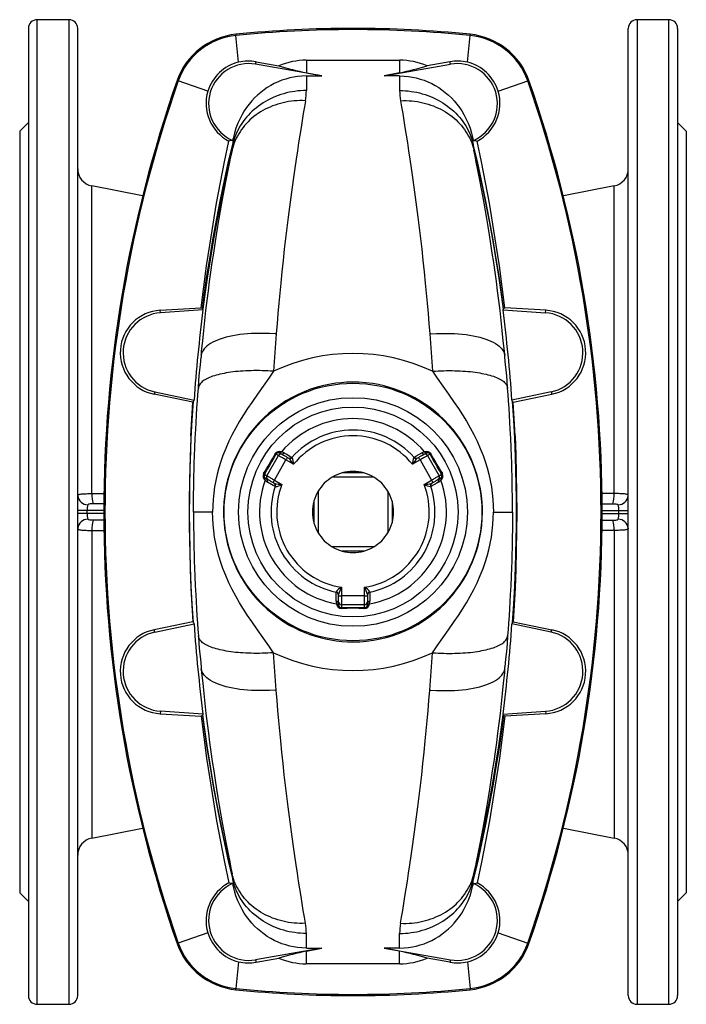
# Model space of a CAD drawing. Extents: x 57 to 953, y 73 to 1208.
# Tile 1 of 6: x 57 to 287, y 73 to 413. Entities that reach past the tile are written whole.
import ezdxf

# ---------------------------------------------------------------- set-up
doc = ezdxf.new("R2010")
doc.units = 0
doc.layers.get('0').update_dxf_attribs({"linetype": 'CONTINUOUS'})

msp = doc.modelspace()

# ---------------------------------------------------------------- linework, layer by layer
at = {"color": 7, "linetype": 'CONTINUOUS'}
for p, q in [((74.09, 412.8), (63.09, 412.8)), ((281.09, 412.8), (270.09, 412.8)), ((60.09, 409.8), (60.09, 75.8)), ((77.09, 75.8), (77.09, 409.8)), ((267.09, 75.8), (267.09, 409.8)), ((284.09, 409.8), (284.09, 75.8)), ((138.65, 398.3), (146.53, 396.9)), ((205.53, 398.3), (197.65, 396.9)), ((161.39, 393.37), (138.49, 397.41)), ((155.99, 394.49), (161.39, 393.37)), ((182.79, 393.37), (205.69, 397.41)), ((188.19, 394.49), (182.79, 393.37)), ((155.99, 393.37), (161.39, 393.37)), ((188.19, 393.37), (182.79, 393.37)), ((60.09, 377.3), (57.09, 374.3)), ((57.09, 374.3), (57.09, 111.3)), ((287.09, 374.3), (284.09, 377.3)), ((287.09, 374.3), (287.09, 111.3)), ((99.51, 352), (81.95, 355.41)), ((262.23, 355.41), (244.67, 352)), ((105.57, 312.46), (119.72, 313.32)), ((120.32, 312.61), (120.26, 312.89)), ((223.86, 312.61), (223.92, 312.89)), ((238.61, 312.46), (224.46, 313.32)), ((120.32, 312.61), (105.63, 311.59)), ((223.86, 312.61), (238.55, 311.59)), ((116.81, 280.75), (103.54, 283.44)), ((103.72, 284.28), (117.23, 281.41)), ((240.46, 284.28), (226.95, 281.41)), ((227.37, 280.75), (240.64, 283.44)), ((117.02, 280.91), (117.23, 281.41)), ((227.16, 280.91), (226.95, 281.41)), ((147.11, 262.99), (147.74, 262.63)), ((196.44, 262.63), (197.07, 262.99)), ((149.47, 261.63), (149.91, 261.38)), ((194.27, 261.38), (194.71, 261.63)), ((175.85, 256.28), (168.33, 256.28)), ((142.74, 253.97), (142.11, 254.33)), ((144.91, 252.72), (144.47, 252.97)), ((179.3, 254.8), (164.88, 254.8)), ((199.71, 252.97), (199.27, 252.72)), ((202.07, 254.33), (201.44, 253.97)), ((160.09, 250.01), (160.09, 235.59)), ((184.09, 250.01), (184.09, 235.59)), ((158.61, 246.56), (158.61, 239.04)), ((185.57, 246.56), (185.57, 239.04)), ((179.3, 230.8), (164.88, 230.8)), ((175.85, 229.32), (168.33, 229.32)), ((167.09, 213.8), (167.09, 214.3)), ((177.09, 214.3), (177.09, 213.8)), ((167.09, 211.8), (167.09, 213.8)), ((167.09, 211.07), (167.09, 211.8)), ((177.09, 213.8), (177.09, 211.8)), ((177.09, 211.8), (177.09, 211.07)), ((116.81, 204.85), (103.54, 202.16)), ((103.72, 201.32), (117.23, 204.19)), ((117.02, 204.69), (117.23, 204.19)), ((227.16, 204.69), (226.95, 204.19)), ((240.46, 201.32), (226.95, 204.19)), ((227.37, 204.85), (240.64, 202.16)), ((120.32, 172.99), (105.63, 174.01)), ((223.86, 172.99), (238.55, 174.01)), ((105.57, 173.14), (119.72, 172.28)), ((120.32, 172.99), (120.26, 172.71)), ((223.86, 172.99), (223.92, 172.71)), ((238.61, 173.14), (224.46, 172.28)), ((81.95, 130.19), (99.51, 133.6)), ((244.67, 133.6), (262.23, 130.19)), ((57.09, 111.3), (60.09, 108.3)), ((284.09, 108.3), (287.09, 111.3)), ((161.39, 92.23), (138.49, 88.19)), ((155.99, 91.11), (161.39, 92.23)), ((155.99, 92.23), (161.39, 92.23)), ((188.19, 92.23), (182.79, 92.23)), ((188.19, 91.11), (182.79, 92.23)), ((182.79, 92.23), (205.69, 88.19)), ((138.65, 87.3), (146.53, 88.7)), ((205.53, 87.3), (197.65, 88.7)), ((63.09, 72.8), (74.09, 72.8)), ((270.09, 72.8), (281.09, 72.8))]:
    msp.add_line(p, q, dxfattribs=at)
at = {"color": 8, "linetype": 'CONTINUOUS'}
for p, q in [((63.09, 72.8), (63.09, 412.8)), ((74.09, 412.8), (74.09, 72.8)), ((270.09, 412.8), (270.09, 72.8)), ((281.09, 72.8), (281.09, 412.8)), ((131.65, 407.76), (131.69, 407.34)), ((132.63, 398.12), (131.69, 407.34)), ((211.55, 398.12), (212.49, 407.34)), ((212.53, 407.76), (212.49, 407.34)), ((138.49, 397.41), (138.65, 398.3)), ((155.99, 398.8), (155.99, 394.49)), ((188.19, 398.8), (188.19, 394.49)), ((205.69, 397.41), (205.53, 398.3)), ((111.42, 391.81), (111.81, 391.67)), ((122.01, 388.1), (111.81, 391.67)), ((155.99, 393.37), (155.99, 388.33)), ((188.19, 393.37), (188.19, 388.33)), ((222.17, 388.1), (232.37, 391.67)), ((232.76, 391.81), (232.37, 391.67)), ((130.7, 370.29), (130.7, 371.81)), ((213.48, 370.29), (213.48, 371.81)), ((81.95, 249.15), (81.95, 355.41)), ((262.23, 249.15), (262.23, 355.41)), ((105.63, 311.59), (105.57, 312.46)), ((238.55, 311.59), (238.61, 312.46)), ((103.72, 284.28), (103.54, 283.44)), ((240.46, 284.28), (240.64, 283.44)), ((142.38, 255.34), (146.38, 262.26)), ((146.38, 262.26), (145.51, 262.76)), ((146.54, 263.24), (146.52, 263.24)), ((198.67, 262.76), (197.8, 262.26)), ((197.8, 262.26), (201.8, 255.34)), ((144.97, 253.84), (148.97, 260.76)), ((151.58, 259.26), (148.97, 260.76)), ((195.21, 260.76), (192.6, 259.26)), ((195.21, 260.76), (199.21, 253.84)), ((141.51, 255.84), (142.38, 255.34)), ((201.8, 255.34), (202.67, 255.84)), ((144.97, 253.84), (147.58, 252.33)), ((196.6, 252.33), (199.21, 253.84)), ((202.56, 254.7), (202.58, 254.72)), ((81.95, 249.15), (86.15, 249.15)), ((262.23, 249.15), (258.03, 249.15)), ((86.11, 245.64), (82.44, 245.64)), ((258.07, 245.64), (261.74, 245.64)), ((80.33, 243.3), (77.09, 243.3)), ((80.33, 242.3), (77.09, 242.3)), ((80.33, 242.3), (80.33, 243.3)), ((86.09, 243.3), (80.33, 243.3)), ((86.09, 242.3), (80.33, 242.3)), ((123.64, 242.8), (117.07, 242.8)), ((220.54, 242.8), (227.11, 242.8)), ((258.09, 243.3), (263.85, 243.3)), ((258.09, 242.3), (263.85, 242.3)), ((263.85, 243.3), (267.09, 243.3)), ((263.85, 242.3), (263.85, 243.3)), ((263.85, 242.3), (267.09, 242.3)), ((86.1, 239.96), (82.44, 239.96)), ((258.08, 239.96), (261.74, 239.96)), ((81.95, 236.45), (81.95, 130.19)), ((81.95, 236.45), (86.15, 236.45)), ((262.23, 236.45), (258.03, 236.45)), ((262.23, 236.45), (262.23, 130.19)), ((168.09, 216.81), (168.09, 213.8)), ((176.09, 213.8), (176.09, 216.81)), ((167.09, 213.8), (168.09, 213.8)), ((176.09, 213.8), (168.09, 213.8)), ((168.09, 213.8), (168.09, 210.8)), ((176.09, 213.8), (177.09, 213.8)), ((176.09, 210.8), (176.09, 213.8)), ((167.16, 210.46), (167.17, 210.43)), ((176.09, 210.8), (168.09, 210.8)), ((168.09, 210.8), (168.09, 209.8)), ((176.09, 209.8), (176.09, 210.8)), ((103.72, 201.32), (103.54, 202.16)), ((240.46, 201.32), (240.64, 202.16)), ((105.63, 174.01), (105.57, 173.14)), ((238.55, 174.01), (238.61, 173.14)), ((130.7, 115.31), (130.7, 113.79)), ((213.48, 115.31), (213.48, 113.79)), ((122.01, 97.5), (111.81, 93.93)), ((155.99, 92.23), (155.99, 97.27)), ((188.19, 92.23), (188.19, 97.27)), ((222.17, 97.5), (232.37, 93.93)), ((111.42, 93.79), (111.81, 93.93)), ((232.76, 93.79), (232.37, 93.93)), ((155.99, 86.8), (155.99, 91.11)), ((188.19, 86.8), (188.19, 91.11)), ((132.63, 87.48), (131.69, 78.26)), ((138.49, 88.19), (138.65, 87.3)), ((205.69, 88.19), (205.53, 87.3)), ((211.55, 87.48), (212.49, 78.26)), ((131.65, 77.84), (131.69, 78.26)), ((212.53, 77.84), (212.49, 78.26))]:
    msp.add_line(p, q, dxfattribs=at)
at = {"color": 7, "linetype": 'CONTINUOUS', "flags": 128}
for points in [[(155.99, 398.8), (165.86, 398.79), (175.72, 398.79), (188.19, 398.8)], [(155.99, 393.37), (154.48, 393.32), (152.96, 393.18), (151.59, 392.97), (150.24, 392.68), (148.9, 392.32), (147.55, 391.86), (146.22, 391.33), (144.93, 390.73), (143.71, 390.07), (142.53, 389.35), (141.39, 388.56), (140.26, 387.69), (139.19, 386.76), (138.16, 385.78), (137.18, 384.73), (136.26, 383.64), (135.4, 382.49), (134.58, 381.28), (133.82, 380.02), (133.13, 378.72), (132.37, 377.07), (131.71, 375.37), (131.15, 373.61), (130.7, 371.81)], [(188.19, 393.37), (189.7, 393.32), (191.22, 393.18), (192.59, 392.97), (193.94, 392.68), (195.28, 392.32), (196.63, 391.86), (197.96, 391.33), (199.25, 390.73), (200.47, 390.07), (201.65, 389.35), (202.79, 388.56), (203.92, 387.69), (204.99, 386.76), (206.02, 385.78), (207, 384.73), (207.92, 383.64), (208.78, 382.49), (209.6, 381.28), (210.36, 380.02), (211.05, 378.72), (211.81, 377.07), (212.47, 375.37), (213.03, 373.61), (213.48, 371.81)], [(119.72, 313.32), (120.61, 320.55), (121.58, 327.78), (122.65, 334.99), (123.79, 342.19), (125.03, 349.39), (126.35, 356.58), (127.76, 363.74), (129.25, 370.9)], [(130.56, 371.14), (129.86, 371.03), (129.25, 370.9)], [(213.62, 371.14), (214.32, 371.03), (214.93, 370.9)], [(224.46, 313.32), (223.57, 320.55), (222.6, 327.78), (221.54, 334.99), (220.39, 342.19), (219.15, 349.39), (217.83, 356.58), (216.42, 363.74), (214.93, 370.9)], [(120.12, 313.05), (120.22, 312.97), (120.26, 312.89)], [(224.06, 313.05), (223.96, 312.97), (223.92, 312.89)], [(118.73, 285.58), (118.95, 288.29), (119.18, 290.98), (119.42, 293.66), (119.68, 296.32)], [(225.45, 285.58), (225.23, 288.29), (225, 290.98), (224.76, 293.66), (224.5, 296.32)], [(117.07, 242.8), (117.07, 243.56), (117.07, 244.32), (117.07, 245.09), (117.08, 245.85), (117.08, 247.03), (117.09, 248.2), (117.11, 249.35), (117.13, 251.07), (117.16, 252.75), (117.21, 255.13), (117.26, 257.46), (117.33, 259.76), (117.4, 262.05), (117.52, 265.11), (117.65, 268.21), (117.81, 271.35), (117.94, 273.76), (118.08, 276.2), (118.24, 278.68), (118.41, 281.2), (118.57, 283.38), (118.73, 285.58)], [(227.11, 242.8), (227.11, 243.82), (227.11, 244.84), (227.1, 245.85), (227.09, 247.28), (227.08, 248.69), (227.06, 250.07), (227.05, 251.42), (227.02, 252.75), (226.97, 255.13), (226.92, 257.46), (226.85, 259.76), (226.78, 262.05), (226.66, 265.11), (226.53, 268.21), (226.37, 271.35), (226.24, 273.76), (226.1, 276.2), (225.94, 278.68), (225.77, 281.2), (225.61, 283.38), (225.45, 285.58)], [(116.19, 269.11), (116.47, 274.93), (116.81, 280.75)], [(117.02, 280.91), (116.97, 280.85), (116.89, 280.79)], [(227.16, 280.91), (227.21, 280.85), (227.29, 280.79)], [(227.99, 269.11), (227.71, 274.93), (227.37, 280.75)], [(116.19, 269.11), (115.98, 263.74), (115.82, 258.51), (115.71, 253.27), (115.64, 248.04), (115.61, 242.8), (115.65, 236.22), (115.76, 229.65), (115.94, 223.07), (116.19, 216.49)], [(227.99, 269.11), (228.24, 262.54), (228.42, 255.96), (228.53, 249.38), (228.57, 242.8), (228.53, 236.22), (228.42, 229.65), (228.24, 223.07), (227.99, 216.49)], [(147.74, 262.63), (147.76, 262.62), (147.82, 262.59), (147.91, 262.53), (148.03, 262.47), (148.18, 262.38), (148.35, 262.28), (148.55, 262.17), (148.76, 262.04), (148.99, 261.91), (149.23, 261.77), (149.47, 261.63)], [(194.71, 261.63), (194.95, 261.77), (195.19, 261.91), (195.42, 262.04), (195.63, 262.17), (195.83, 262.28), (196, 262.38), (196.15, 262.47), (196.27, 262.53), (196.36, 262.59), (196.42, 262.62), (196.44, 262.63)], [(144.47, 252.97), (144.23, 253.11), (143.99, 253.25), (143.76, 253.38), (143.55, 253.51), (143.35, 253.62), (143.18, 253.72), (143.03, 253.81), (142.91, 253.87), (142.82, 253.93), (142.76, 253.96), (142.74, 253.97)], [(201.44, 253.97), (201.42, 253.96), (201.36, 253.93), (201.27, 253.87), (201.15, 253.81), (201, 253.72), (200.83, 253.62), (200.63, 253.51), (200.42, 253.38), (200.19, 253.25), (199.95, 253.11), (199.71, 252.97)], [(117.07, 242.8), (117.07, 241.78), (117.07, 240.76), (117.08, 239.75), (117.09, 238.32), (117.1, 236.91), (117.12, 235.53), (117.13, 234.18), (117.16, 232.85), (117.21, 230.47), (117.26, 228.14), (117.33, 225.84), (117.4, 223.55), (117.52, 220.49), (117.65, 217.39), (117.81, 214.25), (117.94, 211.84), (118.08, 209.4), (118.24, 206.92), (118.41, 204.4), (118.57, 202.22), (118.73, 200.02)], [(227.11, 242.8), (227.11, 242.04), (227.11, 241.28), (227.11, 240.51), (227.1, 239.75), (227.1, 238.57), (227.09, 237.4), (227.07, 236.25), (227.05, 234.53), (227.02, 232.85), (226.97, 230.47), (226.92, 228.14), (226.85, 225.84), (226.78, 223.55), (226.66, 220.49), (226.53, 217.39), (226.37, 214.25), (226.24, 211.84), (226.1, 209.4), (225.94, 206.92), (225.77, 204.4), (225.61, 202.22), (225.45, 200.02)], [(116.19, 216.49), (116.47, 210.67), (116.81, 204.85)], [(227.99, 216.49), (227.71, 210.67), (227.37, 204.85)], [(117.02, 204.69), (116.97, 204.75), (116.89, 204.81)], [(227.16, 204.69), (227.21, 204.75), (227.29, 204.81)], [(118.73, 200.02), (118.95, 197.31), (119.18, 194.62), (119.42, 191.94), (119.68, 189.28)], [(225.45, 200.02), (225.23, 197.31), (225, 194.62), (224.76, 191.94), (224.5, 189.28)], [(119.72, 172.28), (120.61, 165.05), (121.58, 157.82), (122.65, 150.61), (123.79, 143.41), (125.03, 136.21), (126.35, 129.02), (127.76, 121.86), (129.25, 114.7)], [(120.12, 172.55), (120.22, 172.63), (120.26, 172.71)], [(224.46, 172.28), (223.57, 165.05), (222.6, 157.82), (221.54, 150.61), (220.39, 143.41), (219.15, 136.21), (217.83, 129.02), (216.42, 121.86), (214.93, 114.7)], [(224.06, 172.55), (223.96, 172.63), (223.92, 172.71)], [(130.56, 114.46), (129.86, 114.57), (129.25, 114.7)], [(155.99, 92.23), (154.48, 92.28), (152.96, 92.42), (151.59, 92.63), (150.24, 92.92), (148.9, 93.28), (147.55, 93.74), (146.22, 94.27), (144.93, 94.87), (143.71, 95.53), (142.53, 96.25), (141.39, 97.04), (140.26, 97.91), (139.19, 98.84), (138.16, 99.82), (137.18, 100.87), (136.26, 101.96), (135.4, 103.11), (134.58, 104.32), (133.82, 105.58), (133.13, 106.88), (132.37, 108.53), (131.71, 110.23), (131.15, 111.99), (130.7, 113.79)], [(188.19, 92.23), (189.7, 92.28), (191.22, 92.42), (192.59, 92.63), (193.94, 92.92), (195.28, 93.28), (196.63, 93.74), (197.96, 94.27), (199.25, 94.87), (200.47, 95.53), (201.65, 96.25), (202.79, 97.04), (203.92, 97.91), (204.99, 98.84), (206.02, 99.82), (207, 100.87), (207.92, 101.96), (208.78, 103.11), (209.6, 104.32), (210.36, 105.58), (211.05, 106.88), (211.81, 108.53), (212.47, 110.23), (213.03, 111.99), (213.48, 113.79)], [(213.62, 114.46), (214.32, 114.57), (214.93, 114.7)], [(188.19, 86.8), (178.32, 86.81), (168.46, 86.81), (155.99, 86.8)]]:
    msp.add_lwpolyline(points, dxfattribs=at)
at = {"color": 8, "linetype": 'CONTINUOUS', "flags": 128}
for points in [[(155.99, 388.33), (155, 388.31), (154.01, 388.26), (153.02, 388.18), (152.04, 388.06), (151.06, 387.9), (150.09, 387.72), (149.13, 387.49), (148.17, 387.24), (147.23, 386.96), (146.3, 386.64), (145.39, 386.29), (144.49, 385.91), (143.61, 385.49), (142.75, 385.05), (141.9, 384.58), (141.08, 384.08), (140.28, 383.55), (139.5, 382.99), (138.74, 382.41), (138.01, 381.8), (137.31, 381.17), (136.63, 380.51), (135.98, 379.84), (135.36, 379.13), (134.78, 378.41), (134.22, 377.67), (133.69, 376.91), (133.2, 376.13), (132.74, 375.34), (132.31, 374.53), (131.92, 373.7), (131.56, 372.86), (131.24, 372.02), (130.95, 371.16), (130.7, 370.29)], [(188.19, 388.33), (189.18, 388.31), (190.17, 388.26), (191.16, 388.18), (192.14, 388.06), (193.12, 387.9), (194.09, 387.72), (195.05, 387.49), (196.01, 387.24), (196.95, 386.96), (197.88, 386.64), (198.79, 386.29), (199.69, 385.91), (200.57, 385.49), (201.43, 385.05), (202.28, 384.58), (203.1, 384.08), (203.9, 383.55), (204.68, 382.99), (205.44, 382.41), (206.17, 381.8), (206.87, 381.17), (207.55, 380.51), (208.2, 379.84), (208.82, 379.13), (209.4, 378.41), (209.96, 377.67), (210.49, 376.91), (210.98, 376.13), (211.44, 375.34), (211.87, 374.53), (212.26, 373.7), (212.62, 372.86), (212.94, 372.02), (213.23, 371.16), (213.48, 370.29)], [(155.68, 384.83), (154.7, 384.85), (153.73, 384.85), (152.75, 384.81), (151.78, 384.74), (150.82, 384.63), (149.86, 384.5), (148.91, 384.33), (147.97, 384.13), (147.04, 383.9), (146.13, 383.63), (145.23, 383.34), (144.34, 383.01), (143.47, 382.65), (142.61, 382.27), (141.78, 381.85), (140.96, 381.41), (140.17, 380.94), (139.4, 380.44), (138.65, 379.91), (137.92, 379.36), (137.22, 378.79), (136.55, 378.19), (135.91, 377.56), (135.29, 376.92), (134.7, 376.25), (134.14, 375.56), (133.62, 374.86), (133.12, 374.13), (132.66, 373.39), (132.23, 372.63), (131.83, 371.85), (131.47, 371.06), (131.14, 370.26), (130.84, 369.45), (130.59, 368.62), (130.36, 367.79)], [(155.68, 384.83), (155.32, 382.67), (154.95, 380.4), (154.56, 378.02), (154.16, 375.54), (153.75, 372.96), (153.33, 370.28), (152.91, 367.51), (152.47, 364.63), (152.01, 361.51), (151.55, 358.29), (151.08, 354.96), (150.62, 351.55), (150.16, 348.11), (149.71, 344.58), (149.26, 340.97), (148.82, 337.28), (148.38, 333.51), (147.96, 329.67), (147.54, 325.75), (147.14, 321.77), (146.81, 318.36), (146.5, 314.9), (146.19, 311.39), (145.89, 307.85), (145.61, 304.27)], [(188.5, 384.83), (189.48, 384.85), (190.45, 384.85), (191.43, 384.81), (192.4, 384.74), (193.36, 384.63), (194.32, 384.5), (195.27, 384.33), (196.21, 384.13), (197.14, 383.9), (198.05, 383.63), (198.95, 383.34), (199.84, 383.01), (200.71, 382.65), (201.57, 382.27), (202.4, 381.85), (203.22, 381.41), (204.01, 380.94), (204.78, 380.44), (205.53, 379.91), (206.26, 379.36), (206.96, 378.79), (207.63, 378.19), (208.27, 377.56), (208.89, 376.92), (209.48, 376.25), (210.04, 375.56), (210.56, 374.86), (211.06, 374.13), (211.52, 373.39), (211.95, 372.63), (212.35, 371.85), (212.71, 371.06), (213.04, 370.26), (213.34, 369.45), (213.59, 368.62), (213.82, 367.79)], [(188.5, 384.83), (188.86, 382.67), (189.23, 380.4), (189.62, 378.02), (190.02, 375.54), (190.43, 372.96), (190.85, 370.28), (191.27, 367.51), (191.71, 364.63), (192.17, 361.51), (192.63, 358.29), (193.1, 354.96), (193.57, 351.55), (194.02, 348.11), (194.47, 344.58), (194.92, 340.97), (195.36, 337.28), (195.8, 333.51), (196.22, 329.67), (196.64, 325.75), (197.04, 321.77), (197.37, 318.36), (197.69, 314.9), (197.99, 311.39), (198.29, 307.85), (198.57, 304.27)], [(119.75, 296.98), (119.79, 297.47), (119.87, 298.32), (120.22, 301.9), (120.59, 305.44), (120.97, 308.94), (121.36, 312.39), (121.78, 315.78), (122.2, 319.13), (122.63, 322.41), (123.08, 325.64), (123.55, 328.97), (124.03, 332.22), (124.52, 335.4), (125.02, 338.5), (125.48, 341.34), (125.94, 344.11), (126.41, 346.81), (126.87, 349.43), (127.33, 351.97), (127.78, 354.43), (128.22, 356.81), (128.66, 359.11), (129.11, 361.43), (129.54, 363.65), (129.96, 365.77), (130.36, 367.79)], [(120.12, 313.05), (120.74, 317.63), (121.71, 324.29), (122.76, 330.92), (123.88, 337.53), (125.09, 344.11), (126.37, 350.69), (127.74, 357.25), (129.18, 363.78), (130.7, 370.29)], [(130.36, 367.79), (128.92, 361.54), (127.55, 355.27), (126.25, 348.97), (125.02, 342.65), (123.86, 336.29), (122.77, 329.9), (121.76, 323.49), (120.83, 317.06), (120.26, 312.89)], [(224.06, 313.05), (223.44, 317.63), (222.47, 324.29), (221.42, 330.92), (220.3, 337.53), (219.09, 344.11), (217.81, 350.69), (216.44, 357.25), (215, 363.78), (213.48, 370.29)], [(224.43, 296.98), (224.39, 297.47), (224.31, 298.32), (223.96, 301.9), (223.59, 305.44), (223.21, 308.94), (222.82, 312.39), (222.4, 315.78), (221.98, 319.13), (221.55, 322.41), (221.1, 325.64), (220.63, 328.97), (220.15, 332.22), (219.66, 335.4), (219.17, 338.5), (218.7, 341.34), (218.24, 344.11), (217.77, 346.81), (217.31, 349.43), (216.86, 351.97), (216.4, 354.43), (215.96, 356.81), (215.52, 359.11), (215.07, 361.43), (214.64, 363.65), (214.22, 365.77), (213.82, 367.79)], [(213.82, 367.79), (215.26, 361.54), (216.63, 355.27), (217.93, 348.97), (219.16, 342.65), (220.32, 336.29), (221.41, 329.9), (222.42, 323.49), (223.35, 317.06), (223.92, 312.89)], [(145.61, 304.27), (145.18, 304.3), (143.23, 304.42), (142.26, 304.46), (141.29, 304.48), (139.88, 304.49), (138.49, 304.47), (137.12, 304.41), (135.74, 304.32), (134.39, 304.2), (133.08, 304.05), (131.84, 303.87), (130.65, 303.66), (129.5, 303.43), (128.37, 303.15), (127.3, 302.85), (126.28, 302.52), (125.36, 302.18), (124.49, 301.81), (123.7, 301.42), (122.94, 300.99), (122.27, 300.54), (121.66, 300.07), (121.15, 299.6), (120.72, 299.11), (120.36, 298.61), (120.07, 298.08), (119.87, 297.53), (119.75, 296.98)], [(145.61, 304.27), (145.35, 301.1), (145.11, 297.9), (144.88, 294.67), (144.66, 291.41)], [(198.57, 304.27), (199, 304.3), (200.95, 304.42), (201.92, 304.46), (202.89, 304.48), (204.3, 304.49), (205.69, 304.47), (207.06, 304.41), (208.44, 304.32), (209.79, 304.2), (211.1, 304.05), (212.34, 303.87), (213.53, 303.66), (214.68, 303.43), (215.81, 303.15), (216.88, 302.85), (217.9, 302.52), (218.82, 302.18), (219.69, 301.81), (220.48, 301.42), (221.24, 300.99), (221.91, 300.54), (222.52, 300.07), (223.03, 299.6), (223.46, 299.11), (223.82, 298.61), (224.11, 298.08), (224.31, 297.53), (224.43, 296.98)], [(198.57, 304.27), (198.83, 301.1), (199.07, 297.9), (199.3, 294.67), (199.53, 291.41)], [(144.66, 291.41), (143.68, 291.47), (142.7, 291.53), (141.73, 291.57), (140.76, 291.6), (139.79, 291.62), (138.83, 291.62), (137.88, 291.62), (136.95, 291.6), (136.02, 291.57), (135.1, 291.53), (134.2, 291.48), (133.31, 291.42), (132.44, 291.35), (131.58, 291.27), (130.75, 291.17), (129.93, 291.07), (129.14, 290.95), (128.37, 290.82), (127.62, 290.68), (126.89, 290.54), (126.19, 290.38), (125.52, 290.21), (124.87, 290.04), (124.25, 289.85), (123.66, 289.66), (123.1, 289.45), (122.58, 289.24), (122.08, 289.02), (121.61, 288.79), (121.18, 288.56), (120.78, 288.32), (120.42, 288.07), (120.09, 287.81), (119.79, 287.55), (119.53, 287.28), (119.31, 287.01), (119.12, 286.73), (118.97, 286.45), (118.85, 286.16), (118.78, 285.87), (118.73, 285.58)], [(144.66, 291.41), (143.05, 289.06), (141.07, 286.25), (139.09, 283.45), (137.14, 280.65), (135.7, 278.52), (134.31, 276.36), (132.96, 274.16), (131.67, 271.92), (130.43, 269.59), (129.26, 267.21), (128.18, 264.77), (127.2, 262.27), (126.48, 260.19), (125.82, 258.07), (125.25, 255.91), (124.76, 253.73), (124.35, 251.52), (124.03, 249.3), (123.81, 247.14), (123.68, 244.97), (123.64, 242.8)], [(199.53, 291.41), (200.5, 291.47), (201.48, 291.53), (202.45, 291.57), (203.42, 291.6), (204.39, 291.62), (205.35, 291.62), (206.3, 291.62), (207.23, 291.6), (208.16, 291.57), (209.08, 291.53), (209.98, 291.48), (210.87, 291.42), (211.74, 291.35), (212.6, 291.27), (213.43, 291.17), (214.25, 291.07), (215.04, 290.95), (215.81, 290.82), (216.56, 290.68), (217.29, 290.54), (217.99, 290.38), (218.66, 290.21), (219.31, 290.04), (219.93, 289.85), (220.52, 289.66), (221.08, 289.45), (221.6, 289.24), (222.1, 289.02), (222.57, 288.79), (223, 288.56), (223.4, 288.32), (223.76, 288.07), (224.09, 287.81), (224.39, 287.55), (224.65, 287.28), (224.87, 287.01), (225.06, 286.73), (225.21, 286.45), (225.33, 286.16), (225.4, 285.87), (225.45, 285.58)], [(199.53, 291.41), (201.13, 289.06), (203.11, 286.25), (205.09, 283.45), (207.04, 280.65), (208.48, 278.52), (209.87, 276.36), (211.22, 274.16), (212.51, 271.92), (213.75, 269.59), (214.92, 267.21), (216, 264.77), (216.98, 262.27), (217.71, 260.19), (218.36, 258.07), (218.93, 255.91), (219.42, 253.73), (219.83, 251.52), (220.15, 249.3), (220.37, 247.14), (220.5, 244.97), (220.54, 242.8)], [(172.09, 197.96), (174.44, 198.02), (176.78, 198.21), (179.12, 198.52), (181.43, 198.95), (183.7, 199.5), (185.94, 200.17), (188.13, 200.95), (190.28, 201.85), (192.37, 202.85), (194.41, 203.96), (196.38, 205.17), (198.28, 206.48), (200.26, 208), (202.15, 209.64), (203.95, 211.37), (205.27, 212.78), (206.52, 214.24), (207.72, 215.76), (208.85, 217.33), (210.2, 219.42), (211.44, 221.6), (212.56, 223.84), (213.35, 225.63), (214.05, 227.45), (214.68, 229.3), (215.23, 231.18), (215.77, 233.45), (216.2, 235.77), (216.5, 238.1), (216.69, 240.45), (216.75, 242.8), (216.72, 244.44), (216.63, 246.07), (216.39, 248.46), (216.03, 250.83), (215.53, 253.19), (214.92, 255.5), (214.18, 257.78), (213.34, 260), (212.58, 261.72), (211.75, 263.42), (210.86, 265.07), (209.89, 266.68), (208.84, 268.28), (207.71, 269.85), (206.52, 271.36), (205.27, 272.81), (203.56, 274.62), (201.75, 276.33), (199.85, 277.93), (198.32, 279.09), (196.74, 280.19), (195.11, 281.23), (193.44, 282.19), (191.77, 283.05), (190.07, 283.85), (188.33, 284.58), (186.55, 285.23), (184.69, 285.82), (182.79, 286.34), (180.87, 286.77), (178.93, 287.12), (176.55, 287.42), (174.14, 287.6), (171.73, 287.64), (169.86, 287.59), (168, 287.46), (166.14, 287.24), (164.3, 286.96), (161.99, 286.48), (159.71, 285.88), (157.47, 285.17), (155.27, 284.34), (153.13, 283.4), (151.05, 282.36), (148.95, 281.16), (146.93, 279.84), (144.97, 278.43), (143.1, 276.91), (141.31, 275.29), (139.62, 273.59), (137.97, 271.73), (136.41, 269.78), (134.97, 267.73), (133.93, 266.1), (132.97, 264.43), (132.07, 262.7), (131.25, 260.94), (130.53, 259.22), (129.88, 257.46), (129.31, 255.67), (128.81, 253.86), (128.37, 251.96), (128.02, 250.04), (127.74, 248.11), (127.55, 246.16), (127.44, 243.77), (127.45, 241.36), (127.59, 238.97), (127.79, 237.12), (128.06, 235.29), (128.41, 233.46), (128.83, 231.66), (129.48, 229.36), (130.26, 227.1), (131.15, 224.89), (132.16, 222.73), (133.27, 220.63), (134.49, 218.61), (135.86, 216.58), (137.35, 214.62), (138.95, 212.75), (140.64, 210.97), (142.42, 209.28), (144.29, 207.7), (146.23, 206.24), (148.25, 204.88), (150.34, 203.63), (152, 202.75), (153.71, 201.93), (155.45, 201.19), (157.22, 200.51), (158.98, 199.93), (160.76, 199.42), (162.57, 198.99), (164.39, 198.63), (166.3, 198.33), (168.22, 198.12), (170.16, 198), (172.09, 197.96)], [(117.02, 204.69), (116.61, 211), (116.27, 217.32), (116.01, 223.66), (115.86, 228.44), (115.75, 233.22), (115.69, 238.01), (115.67, 242.8), (115.69, 247.57), (115.75, 252.33), (115.86, 257.1), (116.01, 261.86), (116.27, 268.22), (116.61, 274.57), (117.02, 280.91)], [(116.19, 269.11), (116.51, 274.96), (116.89, 280.79)], [(227.16, 204.69), (227.57, 211), (227.91, 217.32), (228.17, 223.66), (228.32, 228.44), (228.43, 233.22), (228.49, 238.01), (228.51, 242.8), (228.49, 247.57), (228.43, 252.33), (228.32, 257.1), (228.17, 261.86), (227.91, 268.22), (227.57, 274.57), (227.16, 280.91)], [(227.99, 269.11), (227.67, 274.96), (227.29, 280.79)], [(145.51, 262.76), (144.77, 261.47), (144.02, 260.17), (143.26, 258.86), (142.51, 257.55), (142.24, 257.1), (141.51, 255.84)], [(148.97, 260.76), (148.67, 260.94), (148.36, 261.12), (148.06, 261.29), (147.78, 261.45), (147.51, 261.61), (147.27, 261.75), (147.05, 261.88), (146.85, 261.99), (146.69, 262.08), (146.56, 262.16), (146.46, 262.22), (146.4, 262.25), (146.38, 262.26)], [(147.11, 262.99), (146.72, 263.18), (146.54, 263.24)], [(148.37, 263.21), (148.49, 263.14), (148.98, 262.85), (151, 261.67)], [(193.18, 261.67), (193.3, 261.74), (193.79, 262.03), (195.81, 263.21)], [(197.8, 262.26), (197.78, 262.25), (197.72, 262.22), (197.62, 262.16), (197.49, 262.08), (197.33, 261.99), (197.13, 261.88), (196.91, 261.75), (196.67, 261.61), (196.4, 261.45), (196.12, 261.29), (195.82, 261.12), (195.51, 260.94), (195.21, 260.76)], [(197.64, 263.24), (197.46, 263.18), (197.07, 262.99)], [(197.66, 263.24), (197.65, 263.24), (197.64, 263.24)], [(202.67, 255.84), (201.92, 257.13), (201.17, 258.43), (200.41, 259.74), (199.66, 261.04), (199.4, 261.5), (198.67, 262.76)], [(149.47, 261.63), (149.47, 261.61), (149.44, 261.56), (149.39, 261.48), (149.33, 261.38), (149.25, 261.25), (149.17, 261.1), (149.07, 260.93), (148.97, 260.76)], [(151, 261.67), (151.04, 261.65), (151.11, 261.62)], [(193.07, 261.62), (193.14, 261.65), (193.18, 261.67)], [(195.21, 260.76), (195.11, 260.93), (195.01, 261.1), (194.93, 261.25), (194.85, 261.38), (194.79, 261.48), (194.74, 261.56), (194.71, 261.61), (194.71, 261.63)], [(142.38, 255.34), (142.4, 255.32), (142.46, 255.29), (142.56, 255.23), (142.69, 255.16), (142.85, 255.06), (143.05, 254.95), (143.27, 254.82), (143.51, 254.68), (143.78, 254.53), (144.06, 254.36), (144.36, 254.19), (144.67, 254.01), (144.97, 253.84)], [(199.21, 253.84), (199.51, 254.01), (199.82, 254.19), (200.12, 254.36), (200.4, 254.53), (200.67, 254.68), (200.91, 254.82), (201.13, 254.95), (201.33, 255.06), (201.49, 255.16), (201.62, 255.23), (201.72, 255.29), (201.78, 255.32), (201.8, 255.34)], [(141.6, 254.72), (141.61, 254.71), (141.62, 254.7)], [(141.62, 254.7), (141.76, 254.58), (142.11, 254.33)], [(145.21, 251.63), (145.08, 251.7), (144.59, 251.98), (142.55, 253.14)], [(144.97, 253.84), (144.88, 253.67), (144.78, 253.5), (144.7, 253.35), (144.62, 253.22), (144.56, 253.12), (144.51, 253.04), (144.48, 252.99), (144.47, 252.97)], [(145.3, 251.56), (145.24, 251.61), (145.21, 251.63)], [(198.97, 251.63), (198.94, 251.61), (198.88, 251.56)], [(201.63, 253.14), (201.5, 253.07), (201.01, 252.79), (198.97, 251.63)], [(199.71, 252.97), (199.7, 252.99), (199.67, 253.04), (199.62, 253.12), (199.56, 253.22), (199.48, 253.35), (199.4, 253.5), (199.3, 253.67), (199.21, 253.84)], [(202.07, 254.33), (202.42, 254.58), (202.56, 254.7)], [(77.09, 248.43), (77.11, 248.54), (77.17, 248.64), (77.27, 248.72), (77.41, 248.8), (77.59, 248.87), (77.83, 248.93), (78.11, 248.99), (78.44, 249.03), (78.82, 249.07), (79.18, 249.1), (79.57, 249.12), (80, 249.13), (80.45, 249.14), (81.17, 249.15), (81.95, 249.15)], [(267.09, 248.43), (267.07, 248.54), (267.01, 248.64), (266.91, 248.72), (266.77, 248.8), (266.59, 248.87), (266.35, 248.93), (266.07, 248.99), (265.74, 249.03), (265.36, 249.07), (265, 249.1), (264.61, 249.12), (264.18, 249.13), (263.73, 249.14), (263.01, 249.15), (262.23, 249.15)], [(82.44, 245.64), (81.93, 245.63), (81.35, 245.58), (81.1, 245.54), (80.88, 245.47), (80.71, 245.38), (80.65, 245.32), (80.62, 245.27)], [(261.74, 245.64), (262.25, 245.63), (262.83, 245.58), (263.08, 245.54), (263.3, 245.47), (263.47, 245.38), (263.53, 245.32), (263.56, 245.27)], [(144.66, 194.19), (143.05, 196.54), (141.07, 199.35), (139.09, 202.15), (137.14, 204.95), (135.7, 207.08), (134.31, 209.24), (132.96, 211.44), (131.67, 213.68), (130.43, 216.01), (129.26, 218.39), (128.18, 220.83), (127.2, 223.33), (126.48, 225.41), (125.82, 227.53), (125.25, 229.69), (124.76, 231.87), (124.35, 234.08), (124.03, 236.3), (123.81, 238.46), (123.68, 240.63), (123.64, 242.8)], [(199.53, 194.19), (201.13, 196.54), (203.11, 199.35), (205.09, 202.15), (207.04, 204.95), (208.48, 207.08), (209.87, 209.24), (211.22, 211.44), (212.51, 213.68), (213.75, 216.01), (214.92, 218.39), (216, 220.83), (216.98, 223.33), (217.71, 225.41), (218.36, 227.53), (218.93, 229.69), (219.42, 231.87), (219.83, 234.08), (220.15, 236.3), (220.37, 238.46), (220.5, 240.63), (220.54, 242.8)], [(82.44, 239.96), (81.93, 239.97), (81.35, 240.02), (81.1, 240.06), (80.88, 240.13), (80.71, 240.22), (80.65, 240.28), (80.62, 240.33)], [(261.74, 239.96), (262.25, 239.97), (262.83, 240.02), (263.08, 240.06), (263.3, 240.13), (263.47, 240.22), (263.53, 240.28), (263.56, 240.33)], [(77.09, 237.17), (77.11, 237.06), (77.17, 236.96), (77.27, 236.88), (77.41, 236.8), (77.59, 236.73), (77.83, 236.67), (78.11, 236.61), (78.44, 236.57), (78.82, 236.53), (79.18, 236.5), (79.57, 236.48), (80, 236.47), (80.45, 236.46), (81.17, 236.45), (81.95, 236.45)], [(267.09, 237.17), (267.07, 237.06), (267.01, 236.96), (266.91, 236.88), (266.77, 236.8), (266.59, 236.73), (266.35, 236.67), (266.07, 236.61), (265.74, 236.57), (265.36, 236.53), (265, 236.5), (264.61, 236.48), (264.18, 236.47), (263.73, 236.46), (263.01, 236.45), (262.23, 236.45)], [(116.19, 216.49), (116.51, 210.64), (116.89, 204.81)], [(166.29, 215.11), (166.29, 215.14), (166.28, 215.22)], [(166.28, 212.05), (166.28, 212.19), (166.28, 212.76), (166.29, 215.11)], [(177.9, 215.22), (177.89, 215.14), (177.89, 215.11)], [(177.89, 215.11), (177.89, 214.96), (177.89, 214.39), (177.9, 212.05)], [(227.99, 216.49), (227.67, 210.64), (227.29, 204.81)], [(167.09, 211.07), (167.13, 210.64), (167.16, 210.46)], [(177.02, 210.46), (177.05, 210.64), (177.09, 211.07)], [(168.09, 209.8), (169.58, 209.8), (171.08, 209.8), (172.59, 209.8), (174.11, 209.8), (174.63, 209.8), (176.09, 209.8)], [(177.01, 210.44), (177.01, 210.45), (177.02, 210.46)], [(144.66, 194.19), (143.68, 194.13), (142.7, 194.07), (141.73, 194.03), (140.76, 194), (139.79, 193.98), (138.83, 193.98), (137.88, 193.98), (136.95, 194), (136.02, 194.03), (135.1, 194.07), (134.2, 194.12), (133.31, 194.18), (132.44, 194.25), (131.58, 194.33), (130.75, 194.43), (129.93, 194.53), (129.14, 194.65), (128.37, 194.78), (127.62, 194.92), (126.89, 195.06), (126.19, 195.22), (125.52, 195.39), (124.87, 195.56), (124.25, 195.75), (123.66, 195.94), (123.1, 196.15), (122.58, 196.36), (122.08, 196.58), (121.61, 196.81), (121.18, 197.04), (120.78, 197.28), (120.42, 197.53), (120.09, 197.79), (119.79, 198.05), (119.53, 198.32), (119.31, 198.59), (119.12, 198.87), (118.97, 199.15), (118.85, 199.44), (118.78, 199.73), (118.73, 200.02)], [(199.53, 194.19), (200.5, 194.13), (201.48, 194.07), (202.45, 194.03), (203.42, 194), (204.39, 193.98), (205.35, 193.98), (206.3, 193.98), (207.23, 194), (208.16, 194.03), (209.08, 194.07), (209.98, 194.12), (210.87, 194.18), (211.74, 194.25), (212.6, 194.33), (213.43, 194.43), (214.25, 194.53), (215.04, 194.65), (215.81, 194.78), (216.56, 194.92), (217.29, 195.06), (217.99, 195.22), (218.66, 195.39), (219.31, 195.56), (219.93, 195.75), (220.52, 195.94), (221.08, 196.15), (221.6, 196.36), (222.1, 196.58), (222.57, 196.81), (223, 197.04), (223.4, 197.28), (223.76, 197.53), (224.09, 197.79), (224.39, 198.05), (224.65, 198.32), (224.87, 198.59), (225.06, 198.87), (225.21, 199.15), (225.33, 199.44), (225.4, 199.73), (225.45, 200.02)], [(145.61, 181.33), (145.35, 184.5), (145.11, 187.7), (144.88, 190.93), (144.66, 194.19)], [(198.57, 181.33), (198.83, 184.5), (199.07, 187.7), (199.3, 190.93), (199.53, 194.19)], [(145.61, 181.33), (145.18, 181.3), (143.23, 181.18), (142.26, 181.14), (141.29, 181.12), (139.88, 181.11), (138.49, 181.13), (137.12, 181.19), (135.74, 181.28), (134.39, 181.4), (133.08, 181.55), (131.84, 181.73), (130.65, 181.94), (129.5, 182.17), (128.37, 182.45), (127.3, 182.75), (126.28, 183.08), (125.36, 183.42), (124.49, 183.79), (123.7, 184.18), (122.94, 184.61), (122.27, 185.06), (121.66, 185.53), (121.15, 186), (120.72, 186.49), (120.36, 186.99), (120.07, 187.52), (119.87, 188.07), (119.75, 188.62)], [(119.75, 188.62), (119.79, 188.13), (119.87, 187.28), (120.22, 183.7), (120.59, 180.16), (120.97, 176.66), (121.36, 173.21), (121.78, 169.82), (122.2, 166.47), (122.63, 163.19), (123.08, 159.96), (123.55, 156.63), (124.03, 153.38), (124.52, 150.2), (125.02, 147.1), (125.48, 144.26), (125.94, 141.49), (126.41, 138.79), (126.87, 136.17), (127.33, 133.63), (127.78, 131.17), (128.22, 128.79), (128.66, 126.49), (129.11, 124.17), (129.54, 121.95), (129.96, 119.83), (130.36, 117.81)], [(198.57, 181.33), (199, 181.3), (200.95, 181.18), (201.92, 181.14), (202.89, 181.12), (204.3, 181.11), (205.69, 181.13), (207.06, 181.19), (208.44, 181.28), (209.79, 181.4), (211.1, 181.55), (212.34, 181.73), (213.53, 181.94), (214.68, 182.17), (215.81, 182.45), (216.88, 182.75), (217.9, 183.08), (218.82, 183.42), (219.69, 183.79), (220.48, 184.18), (221.24, 184.61), (221.91, 185.06), (222.52, 185.53), (223.03, 186), (223.46, 186.49), (223.82, 186.99), (224.11, 187.52), (224.31, 188.07), (224.43, 188.62)], [(224.43, 188.62), (224.39, 188.13), (224.31, 187.28), (223.96, 183.7), (223.59, 180.16), (223.21, 176.66), (222.82, 173.21), (222.4, 169.82), (221.98, 166.47), (221.55, 163.19), (221.1, 159.96), (220.63, 156.63), (220.15, 153.38), (219.66, 150.2), (219.17, 147.1), (218.7, 144.26), (218.24, 141.49), (217.77, 138.79), (217.31, 136.17), (216.86, 133.63), (216.4, 131.17), (215.96, 128.79), (215.52, 126.49), (215.07, 124.17), (214.64, 121.95), (214.22, 119.83), (213.82, 117.81)], [(155.68, 100.77), (155.32, 102.93), (154.95, 105.2), (154.56, 107.58), (154.16, 110.06), (153.75, 112.64), (153.33, 115.32), (152.91, 118.09), (152.47, 120.97), (152.01, 124.09), (151.55, 127.31), (151.08, 130.64), (150.62, 134.05), (150.16, 137.49), (149.71, 141.02), (149.26, 144.63), (148.82, 148.32), (148.38, 152.09), (147.96, 155.93), (147.54, 159.85), (147.14, 163.83), (146.81, 167.24), (146.5, 170.7), (146.19, 174.21), (145.89, 177.75), (145.61, 181.33)], [(188.5, 100.77), (188.86, 102.93), (189.23, 105.2), (189.62, 107.58), (190.02, 110.06), (190.43, 112.64), (190.85, 115.32), (191.27, 118.09), (191.71, 120.97), (192.17, 124.09), (192.63, 127.31), (193.1, 130.64), (193.57, 134.05), (194.02, 137.49), (194.47, 141.02), (194.92, 144.63), (195.36, 148.32), (195.8, 152.09), (196.22, 155.93), (196.64, 159.85), (197.04, 163.83), (197.37, 167.24), (197.69, 170.7), (197.99, 174.21), (198.29, 177.75), (198.57, 181.33)], [(120.12, 172.55), (120.74, 167.97), (121.71, 161.31), (122.76, 154.68), (123.88, 148.07), (125.09, 141.49), (126.37, 134.91), (127.74, 128.35), (129.18, 121.82), (130.7, 115.31)], [(130.36, 117.81), (128.92, 124.06), (127.55, 130.33), (126.25, 136.63), (125.02, 142.95), (123.86, 149.31), (122.77, 155.7), (121.76, 162.11), (120.83, 168.54), (120.26, 172.71)], [(224.06, 172.55), (223.44, 167.97), (222.47, 161.31), (221.42, 154.68), (220.3, 148.07), (219.09, 141.49), (217.81, 134.91), (216.44, 128.35), (215, 121.82), (213.48, 115.31)], [(213.82, 117.81), (215.26, 124.06), (216.63, 130.33), (217.93, 136.63), (219.16, 142.95), (220.32, 149.31), (221.41, 155.7), (222.42, 162.11), (223.35, 168.54), (223.92, 172.71)], [(155.68, 100.77), (154.7, 100.75), (153.73, 100.75), (152.75, 100.79), (151.78, 100.86), (150.82, 100.97), (149.86, 101.1), (148.91, 101.27), (147.97, 101.47), (147.04, 101.7), (146.13, 101.97), (145.23, 102.26), (144.34, 102.59), (143.47, 102.95), (142.61, 103.33), (141.78, 103.75), (140.96, 104.19), (140.17, 104.66), (139.4, 105.16), (138.65, 105.69), (137.92, 106.24), (137.22, 106.81), (136.55, 107.41), (135.91, 108.04), (135.29, 108.68), (134.7, 109.35), (134.14, 110.04), (133.62, 110.74), (133.12, 111.47), (132.66, 112.21), (132.23, 112.97), (131.83, 113.75), (131.47, 114.54), (131.14, 115.34), (130.84, 116.15), (130.59, 116.98), (130.36, 117.81)], [(188.5, 100.77), (189.48, 100.75), (190.45, 100.75), (191.43, 100.79), (192.4, 100.86), (193.36, 100.97), (194.32, 101.1), (195.27, 101.27), (196.21, 101.47), (197.14, 101.7), (198.05, 101.97), (198.95, 102.26), (199.84, 102.59), (200.71, 102.95), (201.57, 103.33), (202.4, 103.75), (203.22, 104.19), (204.01, 104.66), (204.78, 105.16), (205.53, 105.69), (206.26, 106.24), (206.96, 106.81), (207.63, 107.41), (208.27, 108.04), (208.89, 108.68), (209.48, 109.35), (210.04, 110.04), (210.56, 110.74), (211.06, 111.47), (211.52, 112.21), (211.95, 112.97), (212.35, 113.75), (212.71, 114.54), (213.04, 115.34), (213.34, 116.15), (213.59, 116.98), (213.82, 117.81)], [(155.99, 97.27), (155, 97.29), (154.01, 97.34), (153.02, 97.42), (152.04, 97.54), (151.06, 97.7), (150.09, 97.88), (149.13, 98.11), (148.17, 98.36), (147.23, 98.64), (146.3, 98.96), (145.39, 99.31), (144.49, 99.69), (143.61, 100.11), (142.75, 100.55), (141.9, 101.02), (141.08, 101.52), (140.28, 102.05), (139.5, 102.61), (138.74, 103.19), (138.01, 103.8), (137.31, 104.43), (136.63, 105.09), (135.98, 105.76), (135.36, 106.47), (134.78, 107.19), (134.22, 107.93), (133.69, 108.69), (133.2, 109.47), (132.74, 110.26), (132.31, 111.07), (131.92, 111.9), (131.56, 112.74), (131.24, 113.58), (130.95, 114.44), (130.7, 115.31)], [(188.19, 97.27), (189.18, 97.29), (190.17, 97.34), (191.16, 97.42), (192.14, 97.54), (193.12, 97.7), (194.09, 97.88), (195.05, 98.11), (196.01, 98.36), (196.95, 98.64), (197.88, 98.96), (198.79, 99.31), (199.69, 99.69), (200.57, 100.11), (201.43, 100.55), (202.28, 101.02), (203.1, 101.52), (203.9, 102.05), (204.68, 102.61), (205.44, 103.19), (206.17, 103.8), (206.87, 104.43), (207.55, 105.09), (208.2, 105.76), (208.82, 106.47), (209.4, 107.19), (209.96, 107.93), (210.49, 108.69), (210.98, 109.47), (211.44, 110.26), (211.87, 111.07), (212.26, 111.9), (212.62, 112.74), (212.94, 113.58), (213.23, 114.44), (213.48, 115.31)]]:
    msp.add_lwpolyline(points, dxfattribs=at)
at = {"color": 8, "linetype": 'CONTINUOUS'}
for radius in [44.48, 39.48, 36.23]:
    msp.add_circle((172.09, 242.8), radius, dxfattribs=at)
at = {"color": 7, "linetype": 'CONTINUOUS'}
for centre, radius, start, end in [((63.09, 409.8), 3, 90, 180), ((74.09, 409.8), 3, 0, 90), ((270.09, 409.8), 3, 90, 180), ((281.09, 409.8), 3, 0, 90), ((172.09, 8.8), 401, 84.2118, 95.7882), ((172.09, 8.8), 400.58, 84.2118, 95.7882), ((134.07, 383.88), 24, 95.7882, 160.7074), ((134.07, 383.88), 23.58, 95.7882, 160.7074), ((210.11, 383.88), 23.58, 19.2926, 84.2118), ((210.11, 383.88), 24, 19.2926, 84.2118), ((136.12, 383.79), 14.75, 103.6999, 163.022), ((136.08, 383.93), 14.6, 79.8639, 103.6742), ((155.96, 374.48), 24.32, 89.9345, 112.833), ((188.22, 374.48), 24.32, 67.167, 90.0655), ((208.1, 383.93), 14.6, 76.3258, 100.1361), ((208.06, 383.79), 14.75, 16.978, 76.3001), ((136.09, 383.8), 13.82, 80, 246.3976), ((174.26, 486.06), 93.38, 252.721, 258.7165), ((169.92, 486.06), 93.38, 281.2835, 287.279), ((208.09, 383.8), 13.82, 293.6024, 100), ((537.09, 242.8), 451, 160.7074, 199.2926), ((537.09, 242.8), 450.58, 160.7074, 199.2926), ((-192.91, 242.8), 450.58, 340.7074, 19.2926), ((-192.91, 242.8), 451, 340.7074, 19.2926), ((135.97, 383.85), 14.59, 163.0568, 242.5889), ((208.21, 383.85), 14.59, 297.4111, 16.9432), ((721.09, 242.8), 604.32, 167.67358, 167.73908), ((-376.91, 242.8), 604.32, 12.26092, 12.32642), ((83.09, 361.3), 6, 180, 259), ((261.09, 361.3), 6, 281, 0), ((123.79, 318.9), 6.91, 233.9131, 237.9361), ((220.39, 318.9), 6.91, 302.0639, 306.0869), ((106.46, 297.82), 14.67, 93.4915, 258.5169), ((106.59, 297.8), 13.82, 94, 258), ((667.07, 242.8), 551.19, 172.7232, 175.9834), ((-322.89, 242.8), 551.19, 4.0166, 7.2768), ((237.59, 297.8), 13.82, 282, 86), ((237.72, 297.82), 14.67, 281.4831, 86.5085), ((119.82, 274.9), 6.58, 116.482, 117.2605), ((224.36, 274.9), 6.58, 62.7395, 63.518), ((146.36, 262.28), 0.979, 80.6671, 150.1337), ((197.82, 262.28), 0.977, 29.8523, 99.6824), ((142.36, 255.35), 0.977, 149.8521, 219.6825), ((172.09, 242.8), 14, 105.597, 121.0027), ((172.09, 242.8), 14, 74.403, 105.597), ((172.09, 242.8), 14, 58.9973, 74.403), ((201.82, 255.34), 0.979, 320.6671, 30.1337), ((172.09, 242.8), 14, 121.0027, 148.9973), ((172.09, 242.8), 14, 31.0027, 58.9973), ((172.09, 242.8), 14, 148.9973, 164.403), ((172.09, 242.8), 14, 15.597, 31.0027), ((172.09, 242.8), 14, 164.403, 195.597), ((172.09, 242.8), 14, 344.403, 15.597), ((172.09, 242.8), 14, 195.597, 211.0027), ((172.09, 242.8), 14, 328.9973, 344.403), ((172.09, 242.8), 14, 211.0027, 238.9973), ((172.09, 242.8), 14, 301.0027, 328.9973), ((172.09, 242.8), 14, 238.9973, 254.403), ((172.09, 242.8), 14, 254.403, 285.597), ((172.09, 242.8), 14, 285.597, 301.0027), ((168.09, 210.78), 0.979, 200.6671, 270.1336), ((176.09, 210.78), 0.977, 269.8523, 339.6823), ((119.82, 210.7), 6.58, 242.7395, 243.518), ((667.07, 242.8), 551.19, 184.0166, 187.2768), ((-322.89, 242.8), 551.19, 352.7232, 355.9834), ((224.36, 210.7), 6.58, 296.482, 297.2605), ((106.46, 187.78), 14.67, 101.4831, 266.5085), ((106.59, 187.8), 13.82, 102, 266), ((237.59, 187.8), 13.82, 274, 78), ((237.72, 187.78), 14.67, 273.4915, 78.5169), ((123.79, 166.7), 6.91, 122.0639, 126.0869), ((220.39, 166.7), 6.91, 53.9131, 57.9361), ((83.09, 124.3), 6, 101, 180), ((261.09, 124.3), 6, 0, 79), ((135.97, 101.75), 14.59, 117.4111, 196.9432), ((136.09, 101.8), 13.82, 113.6024, 280), ((721.09, 242.8), 604.32, 192.26092, 192.32642), ((208.09, 101.8), 13.82, 260, 66.3976), ((-376.91, 242.8), 604.32, 347.67358, 347.73908), ((208.21, 101.75), 14.59, 343.0568, 62.5889), ((136.12, 101.81), 14.75, 196.978, 256.3001), ((208.06, 101.81), 14.75, 283.6999, 343.022), ((134.07, 101.72), 24, 199.2926, 264.2118), ((134.07, 101.72), 23.58, 199.2926, 264.2118), ((210.11, 101.72), 23.58, 275.7882, 340.7074), ((210.11, 101.72), 24, 275.7882, 340.7074), ((174.26, -0.46), 93.38, 101.2835, 107.279), ((155.96, 111.12), 24.32, 247.167, 270.0655), ((169.92, -0.46), 93.38, 72.721, 78.7165), ((188.22, 111.12), 24.32, 269.9345, 292.833), ((136.08, 101.67), 14.6, 256.3258, 280.1361), ((208.1, 101.67), 14.6, 259.8639, 283.6742), ((172.09, 476.8), 400.58, 264.2118, 275.7882), ((63.09, 75.8), 3, 180, 270), ((74.09, 75.8), 3, 270, 0), ((172.09, 476.8), 401, 264.2118, 275.7882), ((270.09, 75.8), 3, 180, 270), ((281.09, 75.8), 3, 270, 0)]:
    msp.add_arc(centre, radius, start, end, dxfattribs=at)
at = {"color": 8, "linetype": 'CONTINUOUS'}
for centre, radius, start, end in [((134.71, 388.44), 21.29, 350.2269, 359.6976), ((209.47, 388.44), 21.29, 180.3024, 189.7731), ((114.75, 371.18), 15.97, 347.7537, 356.813), ((229.43, 371.18), 15.97, 183.187, 192.2463), ((145.76, 293.95), 26.19, 173.3612, 174.8124), ((172.09, 233.19), 64.36, 64.7673, 115.2327), ((198.42, 293.95), 26.19, 5.1876, 6.6388), ((172.09, 242.8), 32.24, 40.1419, 139.8581), ((172.09, 242.8), 28.29, 41.8197, 138.1803), ((172.09, 242.8), 26.3, 38.7483, 141.2517), ((67.38, 303.26), 87.66, 327.4355, 332.5645), ((146.75, 261.83), 1.89, 68.4959, 146.6572), ((145.52, 263.39), 0.627, 236.7884, 269.0142), ((147.24, 261.76), 1, 60.0042, 150.0045), ((146.68, 264.22), 0.997, 262.1929, 320.0449), ((147.61, 263.86), 0.998, 240.0548, 319.4052), ((146.65, 260.29), 3.39, 59.4767, 76.3839), ((197.53, 260.29), 3.39, 103.6159, 120.5235), ((196.57, 263.86), 0.998, 220.5948, 299.9452), ((196.94, 261.76), 1, 29.9955, 119.9958), ((197.43, 261.83), 1.89, 33.4333, 111.4136), ((197.5, 264.22), 0.997, 219.9551, 277.8071), ((198.66, 263.39), 0.627, 270.9858, 303.2116), ((276.8, 303.26), 87.66, 207.4355, 212.5645), ((150.26, 262.33), 0.998, 240.0533, 318.2989), ((150.36, 262.22), 0.957, 241.3669, 320.9013), ((141.11, 252.72), 12.35, 31.9937, 44.5569), ((146.16, 259.4), 5.42, 358.4949, 24.1307), ((198.02, 259.4), 5.42, 155.8693, 181.5051), ((203.08, 252.72), 12.35, 135.4469, 148.0025), ((193.82, 262.22), 0.957, 219.0987, 298.6331), ((193.92, 262.33), 0.998, 221.7011, 299.9467), ((142.95, 255.23), 1.89, 153.4333, 231.4135), ((140.97, 255.51), 0.627, 30.986, 63.2113), ((143.24, 254.84), 1, 149.9957, 239.9957), ((200.94, 254.84), 1, 300.0043, 30.0043), ((201.24, 255.23), 1.89, 308.4959, 26.6572), ((203.21, 255.51), 0.627, 116.7887, 149.014), ((172.09, 242.8), 32.24, 160.1419, 259.8581), ((140.83, 254.09), 0.997, 339.9553, 37.8069), ((144.22, 256.09), 3.39, 223.6162, 240.5233), ((141.61, 253.47), 0.998, 340.5949, 59.9451), ((172.09, 242.8), 28.29, 161.8197, 258.1803), ((144.26, 251.94), 0.998, 341.701, 59.9467), ((148.01, 264.68), 12.35, 255.4469, 268.0025), ((144.41, 251.9), 0.957, 339.0985, 58.6333), ((144.74, 256.97), 5.44, 275.9138, 301.4605), ((172.09, 242.8), 26.3, 158.7483, 261.2517), ((172.09, 242.8), 26.3, 278.7483, 21.2517), ((172.09, 242.8), 32.24, 280.1419, 19.8581), ((172.09, 242.8), 28.29, 281.8197, 18.1803), ((196.17, 264.67), 12.35, 271.9937, 284.5568), ((199.43, 256.95), 5.41, 238.4836, 264.1421), ((199.77, 251.9), 0.957, 121.3667, 200.9015), ((199.92, 251.94), 0.998, 120.0533, 198.299), ((202.57, 253.47), 0.998, 120.0549, 199.4051), ((199.96, 256.09), 3.39, 299.4766, 316.3838), ((203.35, 254.09), 0.997, 142.1931, 200.0447), ((80.59, 248.8), 3.52, 185.9104, 270.465), ((92.33, 248.81), 10.39, 178.1134, 197.79), ((251.85, 248.81), 10.39, 342.21, 1.8866), ((263.59, 248.8), 3.52, 269.535, 354.0896), ((86.25, 243.42), 5.92, 161.7958, 181.204), ((257.93, 243.42), 5.92, 358.796, 18.2042), ((86.25, 242.18), 5.92, 178.796, 198.2042), ((257.93, 242.18), 5.92, 341.7958, 1.204), ((80.59, 236.8), 3.52, 89.535, 174.0896), ((92.33, 236.79), 10.39, 162.21, 181.8866), ((251.85, 236.79), 10.39, 358.1134, 17.79), ((263.59, 236.8), 3.52, 5.9104, 90.465), ((170.68, 212.04), 5.42, 118.4948, 144.1308), ((166.13, 214.27), 0.957, 1.3667, 80.9014), ((166.09, 214.13), 0.998, 0.0534, 78.2989), ((178.99, 211.01), 12.35, 151.9937, 164.5568), ((173.51, 212.04), 5.42, 35.8692, 61.5052), ((165.19, 211.01), 12.35, 15.4432, 28.0063), ((178.05, 214.27), 0.957, 99.0986, 178.6333), ((178.09, 214.13), 0.998, 101.7011, 179.9466), ((166.09, 211.07), 0.998, 0.0547, 79.4053), ((169.67, 212.02), 3.39, 179.4766, 196.3839), ((166.24, 210.08), 0.997, 22.1929, 80.0449), ((168.28, 211.34), 1.89, 188.4959, 266.6572), ((168.09, 211.8), 1, 180.0045, 270.0042), ((175.9, 211.35), 1.89, 273.4334, 351.4135), ((176.09, 211.8), 1, 269.9958, 359.9955), ((177.94, 210.08), 0.997, 99.9551, 157.8071), ((178.09, 211.07), 0.998, 100.5947, 179.9453), ((174.51, 212.02), 3.39, 343.6161, 0.5234), ((167.54, 209.5), 0.627, 356.7883, 29.0146), ((172.09, 121.89), 87.66, 87.4355, 92.5645), ((176.64, 209.5), 0.627, 150.9854, 183.2117), ((172.09, 252.41), 64.36, 244.7673, 295.2327), ((145.76, 191.65), 26.19, 185.1876, 186.6388), ((198.42, 191.65), 26.19, 353.3612, 354.8124), ((114.75, 114.42), 15.97, 3.187, 12.2463), ((229.43, 114.42), 15.97, 167.7537, 176.813), ((134.71, 97.16), 21.29, 0.3024, 9.7731), ((209.47, 97.16), 21.29, 170.2269, 179.6976)]:
    msp.add_arc(centre, radius, start, end, dxfattribs=at)

doc.saveas('drawing.dxf')
